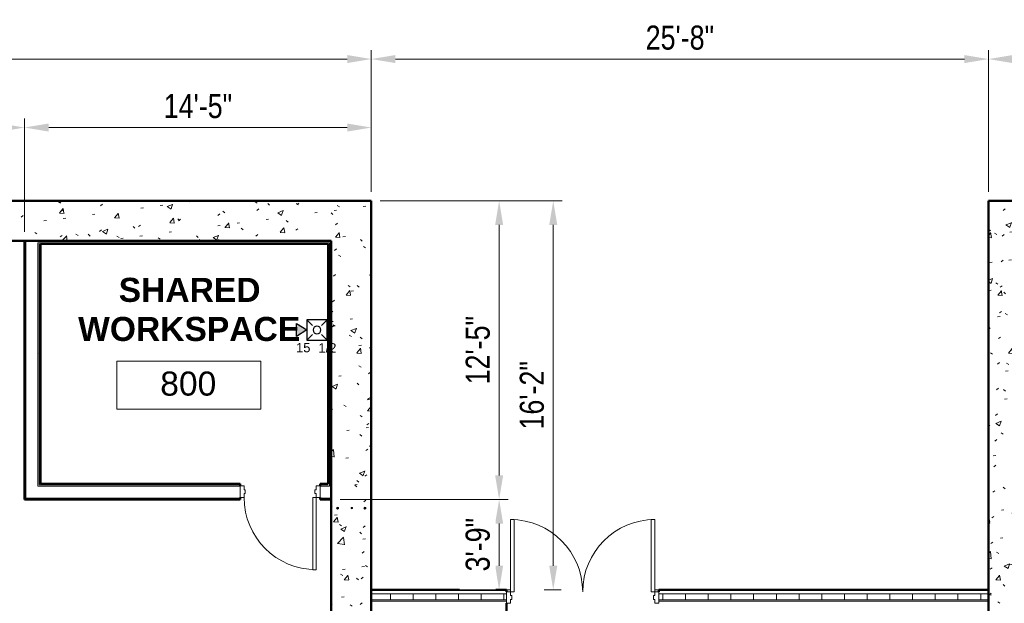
# Model space of a CAD drawing. Header units: inches. Extents: x -144 to 1380, y -464 to 590.
# Tile 7 of 8: x 293 to 784, y 299 to 590. Entities that reach past the tile are written whole.
import ezdxf

# ---------------------------------------------------------------- set-up
doc = ezdxf.new("R2010")
doc.units = ezdxf.units.IN
doc.header["$MEASUREMENT"] = 0
for name, color, linetype, lineweight in [('A-ANNO-DIMS', 211, 'Continuous', 9), ('A-AREA-IDEN', 2, 'Continuous', 9), ('A-DOOR', 31, 'Continuous', 13), ('A-DOOR-FRAM', 31, 'Continuous', 20), ('A-FLOR', 192, 'Continuous', 13), ('A-WALL', 113, 'Continuous', 13), ('A-WALL-PATT', 111, 'Continuous', 50), ('F-PROT-ALRM', 3, 'Continuous', 0), ('F-PROT-ALRM-INDC', 52, 'Continuous', 0), ('I-WALL', 2, 'Continuous', 13), ('L-SITE-WALL', 31, 'Continuous', 13), ('S-RBAR', 171, 'Continuous', 9)]:
    doc.layers.add(name, color=color, linetype=linetype, lineweight=lineweight)
doc.styles.add('Arial', font='arial.ttf', dxfattribs={"width": 0.8, "height": 12})
doc.styles.add('Arial_1', font='arial.ttf', dxfattribs={"height": 9})
doc.styles.add('Arial_B', font='arialbd.ttf', dxfattribs={"height": 12})
doc.styles.add('Style-Arial', font='arial.ttf')
doc.dimstyles.new('Continuous_USACE_1', dxfattribs={"dimscale": 12, "dimtxt": 9.182335, "dimasz": 1, "dimexe": 0.375, "dimexo": 0.375, "dimgap": 0.375, "dimtad": 1, "dimdec": 5, "dimrnd": 0.03125, "dimzin": 3, "dimdsep": 46, "dimlunit": 4, "dimtxsty": 'Arial', "dimsah": 1, "dimcen": 0.09, "dimazin": 0, "dimtfac": 1, "dimtdec": 4, "dimtix": 1, "dimtmove": 0, "dimatfit": 3, "dimfxl": 1, "dimtvp": 1, "dimtfill": 1, "dimfrac": 2, "dimtolj": 1, "dimtzin": 0, "dimlwd": 20, "dimlwe": 20, "dimarcsym": 2})
pattern_1 = [(50, (3287.594, -2267.219), (27.5427, -2.40992), [2.88, -31.68]), (355, (3287.594, -2267.22), (-5.32784, 28.88427), [2.304, -25.344]), (100.451, (3289.89, -2267.42), (22.21532, 26.47393), [2.448, -26.924]), (46.184, (3287.594, -2259.54), (40.98187, -6.35642), [4.32, -47.52]), (96.636, (3291.01, -2260.07), (35.89075, 37.4062), [3.671, -40.386]), (351.184, (3287.594, -2259.54), (35.89097, 37.4062), [3.456, -38.016]), (21, (3291.434, -2261.459), (22.92104, -15.46073), [2.88, -31.68]), (326, (3291.434, -2261.46), (9.34353, 27.84574), [2.304, -25.344]), (71.451, (3293.344, -2262.747), (32.26477, 12.38442), [2.448, -26.924]), (37.5, (3287.594, -2267.219), (0.466855, 12.782707), [1.267, -23.77, 1.267, -24.461, -25.44]), (37.5, (3287.594, -2267.219), (0.466855, 12.782707), [-50.765, 1.267, -24.173]), (7.5, (3287.594, -2267.219), (10.10159, 15.14509), [1.267, -13.402, 1.267, -23.194, -9.696]), (7.5, (3287.594, -2267.219), (10.10159, 15.14509), [-39.13, 1.267, -8.429]), (327.5, (3279.031, -2267.219), (20.49916, -0.86578), [1.267, -8.333, 1.267, -28.685, -39.744]), (327.5, (3279.031, -2267.219), (20.49916, -0.86578), [-39.552, 1.267, -38.477]), (317.5, (3275.19, -2267.219), (22.39478, 3.84429), [1.267, -11.213, 1.267, -18.624, -28.224]), (317.5, (3275.19, -2267.219), (22.39478, 3.84429), [-32.371, 1.267, -26.957])]
pattern_2 = [(0, (3287.594, -2267.219), (30.72, 7.68), [1.267, -21.773, 1.267, -21.773, -122.88]), (0, (3287.594, -2267.219), (30.72, 7.68), [-46.08, 1.267, -44.813, 1.267, -21.773, -53.76]), (0, (3287.594, -2267.219), (30.72, 7.68), [-115.2, 1.267, -14.093, 1.267, -37.133]), (120, (3299.114, -2263.379), (-22.011075, 22.7643), [1.267, -21.773, 1.267, -21.773, -122.88]), (120, (3299.114, -2263.379), (-22.011075, 22.7643), [-46.08, 1.267, -44.813, 1.267, -21.773, -53.76]), (120, (3299.114, -2263.379), (-22.011075, 22.7643), [-115.2, 1.267, -14.093, 1.267, -37.133]), (240, (3302.954, -2248.019), (-8.708925, -30.4443), [1.267, -21.773, 1.267, -21.773, -122.88]), (240, (3302.954, -2248.019), (-8.708925, -30.4443), [-46.08, 1.267, -44.813, 1.267, -21.773, -53.76]), (240, (3302.954, -2248.019), (-8.708925, -30.4443), [-115.2, 1.267, -14.093, 1.267, -37.133])]

# ---------------------------------------------------------------- blocks, each defined once
blk = doc.blocks.new('*U23')
at = {"layer": 'F-PROT-ALRM-INDC', "lineweight": 30, "ltscale": 0.015625}
blk.add_hatch(color=2, dxfattribs=at).paths.add_polyline_path([(0, 3.13), (-3.97, 9.57), (3.97, 9.57)])
at = {"layer": 'F-PROT-ALRM-INDC', "color": 1, "lineweight": 30, "ltscale": 0.015876}
for p, q in [((-6.35, 3.13), (-2.79, -0.43)), ((6.35, 3.13), (2.79, -0.43)), ((-6.35, -9.57), (-2.79, -6.02)), ((6.35, -9.57), (2.79, -6.02))]:
    blk.add_line(p, q, dxfattribs=at)
at = {"layer": 'F-PROT-ALRM-INDC', "lineweight": 30, "ltscale": 0.015625}
blk.add_circle((0, -3.22), 2.44, dxfattribs=at)
blk.add_3dface([(0, 3.13), (3.97, 9.57), (-3.97, 9.57)], dxfattribs=at)
at = {"layer": 'F-PROT-ALRM-INDC', "lineweight": 30, "ltscale": 0.015876}
blk.add_3dface([(-6.35, -9.57), (-6.35, 3.13), (6.35, 3.13), (6.35, -9.57)], dxfattribs=at)
blk = doc.blocks.new('Door-Passage-Single-Flush - 36_ x 84_-580594-ARCHITECTURAL FLOOR PLAN')
at = {"layer": 'A-DOOR', "lineweight": 20}
for p, q in [((16.25, -3.1875), (18, -3.1875)), ((16.25, -39.1875), (16.25, -3.1875)), ((18, -3.1875), (18, -39.1875)), ((18, -39.1875), (16.25, -39.1875))]:
    blk.add_line(p, q, dxfattribs=at)
at = {"layer": 'A-DOOR', "lineweight": 9}
blk.add_arc((18, -3.1875), 36, 180, 270, dxfattribs=at)
at = {"layer": 'A-DOOR-FRAM'}
for p, q in [((-20, 2.5625), (-18, 2.5625)), ((-20, -3.1875), (-20, 2.5625)), ((-18, 2.5625), (-18, 0.625)), ((-18, 0.625), (-17.375, 0.625)), ((-17.375, 0.625), (-17.375, -1.25)), ((17.375, 0.625), (18, 0.625)), ((17.375, -1.25), (17.375, 0.625)), ((18, 2.5625), (20, 2.5625)), ((18, 0.625), (18, 2.5625)), ((20, 2.5625), (20, -3.1875)), ((-18, -3.1875), (-20, -3.1875)), ((-18, -1.25), (-18, -3.1875)), ((-17.375, -1.25), (-18, -1.25)), ((18, -1.25), (17.375, -1.25)), ((18, -3.1875), (18, -1.25)), ((20, -3.1875), (18, -3.1875))]:
    blk.add_line(p, q, dxfattribs=at)
blk = doc.blocks.new('Door-Exterior-Double - 72_ x 84_-481738-ARCHITECTURAL FLOOR PLAN')
at = {"layer": 'A-DOOR', "lineweight": 20}
for p, q in [((-36, 5.4375), (-36, 41.4375)), ((-36, 41.4375), (-34.25, 41.4375)), ((-34.25, 41.4375), (-34.25, 5.4375)), ((36, 41.4375), (34.25, 41.4375)), ((34.25, 41.4375), (34.25, 5.4375)), ((36, 5.4375), (36, 41.4375)), ((-34.25, 5.4375), (-36, 5.4375)), ((34.25, 5.4375), (36, 5.4375))]:
    blk.add_line(p, q, dxfattribs=at)
at = {"layer": 'A-DOOR', "lineweight": 9}
for centre, start, end in [((-36, 5.4375), 0, 90), ((36, 5.4375), 90, 180)]:
    blk.add_arc(centre, 36, start, end, dxfattribs=at)
at = {"layer": 'A-DOOR-FRAM'}
for p, q in [((-36, 5.4375), (-38, 5.4375)), ((-38, 5.4375), (-38, -0.3125)), ((-36, 3.5), (-36, 5.4375)), ((36, 5.4375), (36, 3.5)), ((38, 5.4375), (36, 5.4375)), ((38, -0.3125), (38, 5.4375)), ((-35.375, 3.5), (-36, 3.5)), ((-36, -0.3125), (-36, 1.625)), ((-36, 1.625), (-35.375, 1.625)), ((-35.375, 1.625), (-35.375, 3.5)), ((36, 3.5), (35.375, 3.5)), ((35.375, 3.5), (35.375, 1.625)), ((35.375, 1.625), (36, 1.625)), ((36, 1.625), (36, -0.3125)), ((-38, -0.3125), (-36, -0.3125)), ((36, -0.3125), (38, -0.3125))]:
    blk.add_line(p, q, dxfattribs=at)
blk = doc.blocks.new('Room Tag - Room Tag-42828-ARCHITECTURAL FLOOR PLAN')
at = {"layer": 'A-AREA-IDEN'}
for p, q in [((-0.375, -0.0625), (-0.375, -0.3125)), ((-0.375, -0.0625), (0.375, -0.0625)), ((0.375, -0.0625), (0.375, -0.3125)), ((-0.375, -0.3125), (0.375, -0.3125))]:
    blk.add_line(p, q, dxfattribs=at)
blk = doc.blocks.new('*D120')
at = {"layer": 'A-ANNO-DIMS', "color": 0, "lineweight": 20, "transparency": 16777216}
for p, q in [((8, 504.49), (8, 541.05)), ((295, 484.49), (295, 541.05)), ((20, 536.55), (283, 536.55))]:
    blk.add_line(p, q, dxfattribs=at)
at = {"layer": 'A-ANNO-DIMS', "color": 0, "transparency": 16777216}
for points in [[(20, 538.55), (20, 534.55), (8, 536.55)], [(283, 538.55), (283, 534.55), (295, 536.55)]]:
    blk.add_solid(points, dxfattribs=at)
at = {"layer": 'Defpoints', "color": 0, "transparency": 16777216}
for p in [(295, 536.55), (8, 499.99), (295, 479.99)]:
    blk.add_point(p, dxfattribs=at)
at = {"layer": 'A-ANNO-DIMS', "color": 0, "lineweight": 20, "transparency": 16777216, "insert": (151.5, 547.18), "char_height": 12, "width": 55.094, "attachment_point": 5, "style": 'Arial', "bg_fill": 3, "box_fill_scale": 1.25, "bg_fill_color": 256, "bg_fill_true_color": 13158600, "bg_fill_transparency": 0}
blk.add_mtext('\\A1;23\'-11"', dxfattribs=at)
blk = doc.blocks.new('*D121')
at = {"layer": 'A-ANNO-DIMS', "color": 0, "lineweight": 20, "transparency": 16777216}
for p, q in [((295, 484.49), (295, 541.05)), ((468, 504.49), (468, 541.05)), ((307, 536.55), (456, 536.55))]:
    blk.add_line(p, q, dxfattribs=at)
at = {"layer": 'A-ANNO-DIMS', "color": 0, "transparency": 16777216}
for points in [[(307, 538.55), (307, 534.55), (295, 536.55)], [(456, 538.55), (456, 534.55), (468, 536.55)]]:
    blk.add_solid(points, dxfattribs=at)
at = {"layer": 'Defpoints', "color": 0, "transparency": 16777216}
for p in [(468, 536.55), (468, 499.99), (295, 479.99)]:
    blk.add_point(p, dxfattribs=at)
at = {"layer": 'A-ANNO-DIMS', "color": 0, "lineweight": 20, "transparency": 16777216, "insert": (381.5, 547.18), "char_height": 12, "width": 46.7875, "attachment_point": 5, "style": 'Arial', "bg_fill": 3, "box_fill_scale": 1.25, "bg_fill_color": 256, "bg_fill_true_color": 13158600, "bg_fill_transparency": 0}
blk.add_mtext('\\A1;14\'-5"', dxfattribs=at)
blk = doc.blocks.new('*D122')
at = {"layer": 'A-ANNO-DIMS', "color": 0, "lineweight": 20, "transparency": 16777216}
for p, q in [((8, 504.49), (8, 575.2)), ((468, 504.49), (468, 575.2)), ((20, 570.7), (456, 570.7))]:
    blk.add_line(p, q, dxfattribs=at)
at = {"layer": 'A-ANNO-DIMS', "color": 0, "transparency": 16777216}
for points in [[(20, 572.7), (20, 568.7), (8, 570.7)], [(456, 572.7), (456, 568.7), (468, 570.7)]]:
    blk.add_solid(points, dxfattribs=at)
at = {"layer": 'Defpoints', "color": 0, "transparency": 16777216}
for p in [(468, 570.7), (8, 499.99), (468, 499.99)]:
    blk.add_point(p, dxfattribs=at)
at = {"layer": 'A-ANNO-DIMS', "color": 0, "lineweight": 20, "transparency": 16777216, "insert": (238, 581.34), "char_height": 12, "width": 46.7875, "attachment_point": 5, "style": 'Arial', "bg_fill": 3, "box_fill_scale": 1.25, "bg_fill_color": 256, "bg_fill_true_color": 13158600, "bg_fill_transparency": 0}
blk.add_mtext('\\A1;38\'-4"', dxfattribs=at)
blk = doc.blocks.new('*D123')
at = {"layer": 'A-ANNO-DIMS', "color": 0, "lineweight": 20, "transparency": 16777216}
for p, q in [((468, 504.49), (468, 575.2)), ((776, 504.49), (776, 575.2)), ((480, 570.7), (764, 570.7))]:
    blk.add_line(p, q, dxfattribs=at)
at = {"layer": 'A-ANNO-DIMS', "color": 0, "transparency": 16777216}
for points in [[(480, 572.7), (480, 568.7), (468, 570.7)], [(764, 572.7), (764, 568.7), (776, 570.7)]]:
    blk.add_solid(points, dxfattribs=at)
at = {"layer": 'Defpoints', "color": 0, "transparency": 16777216}
for p in [(776, 570.7), (468, 499.99), (776, 499.99)]:
    blk.add_point(p, dxfattribs=at)
at = {"layer": 'A-ANNO-DIMS', "color": 0, "lineweight": 20, "transparency": 16777216, "insert": (622, 581.33), "char_height": 12, "width": 46.7875, "attachment_point": 5, "style": 'Arial', "bg_fill": 3, "box_fill_scale": 1.25, "bg_fill_color": 256, "bg_fill_true_color": 13158600, "bg_fill_transparency": 0}
blk.add_mtext('\\A1;25\'-8"', dxfattribs=at)
blk = doc.blocks.new('*D124')
at = {"layer": 'A-ANNO-DIMS', "color": 0, "lineweight": 20, "transparency": 16777216}
for p, q in [((776, 504.49), (776, 575.2)), ((1236, 504.49), (1236, 575.2)), ((788, 570.7), (1224, 570.7))]:
    blk.add_line(p, q, dxfattribs=at)
at = {"layer": 'A-ANNO-DIMS', "color": 0, "transparency": 16777216}
for points in [[(788, 572.7), (788, 568.7), (776, 570.7)], [(1224, 572.7), (1224, 568.7), (1236, 570.7)]]:
    blk.add_solid(points, dxfattribs=at)
at = {"layer": 'Defpoints', "color": 0, "transparency": 16777216}
for p in [(1236, 570.7), (776, 499.99), (1236, 499.99)]:
    blk.add_point(p, dxfattribs=at)
at = {"layer": 'A-ANNO-DIMS', "color": 0, "lineweight": 20, "transparency": 16777216, "insert": (1006, 581.34), "char_height": 12, "width": 46.7875, "attachment_point": 5, "style": 'Arial', "bg_fill": 3, "box_fill_scale": 1.25, "bg_fill_color": 256, "bg_fill_true_color": 13158600, "bg_fill_transparency": 0}
blk.add_mtext('\\A1;38\'-4"', dxfattribs=at)
blk = doc.blocks.new('*D126')
at = {"layer": 'A-ANNO-DIMS', "color": 0, "lineweight": 20, "transparency": 16777216}
for p, q in [((472.5, 499.99), (536.31, 499.99)), ((531.81, 487.99), (531.81, 363)), ((452.5, 351), (536.31, 351))]:
    blk.add_line(p, q, dxfattribs=at)
at = {"layer": 'A-ANNO-DIMS', "color": 0, "transparency": 16777216}
for points in [[(529.81, 487.99), (533.81, 487.99), (531.81, 499.99)], [(529.81, 363), (533.81, 363), (531.81, 351)]]:
    blk.add_solid(points, dxfattribs=at)
at = {"layer": 'Defpoints', "color": 0, "transparency": 16777216}
for p in [(468, 499.99), (448, 351), (531.81, 351)]:
    blk.add_point(p, dxfattribs=at)
at = {"layer": 'A-ANNO-DIMS', "color": 0, "lineweight": 20, "transparency": 16777216, "insert": (521.19, 425.5), "char_height": 12, "width": 46.7875, "attachment_point": 5, "rotation": 90, "style": 'Arial', "bg_fill": 3, "box_fill_scale": 1.25, "bg_fill_color": 256, "bg_fill_true_color": 13158600, "bg_fill_transparency": 0}
blk.add_mtext('\\A1;12\'-5"', dxfattribs=at)
blk = doc.blocks.new('*D127')
at = {"layer": 'A-ANNO-DIMS', "color": 0, "lineweight": 20, "transparency": 16777216}
for p, q in [((452.5, 351), (536.31, 351)), ((531.81, 339), (531.81, 317.99)), ((535.8, 305.99), (527.31, 305.99))]:
    blk.add_line(p, q, dxfattribs=at)
at = {"layer": 'A-ANNO-DIMS', "color": 0, "transparency": 16777216}
for points in [[(529.81, 339), (533.81, 339), (531.81, 351)], [(529.81, 317.99), (533.81, 317.99), (531.81, 305.99)]]:
    blk.add_solid(points, dxfattribs=at)
at = {"layer": 'Defpoints', "color": 0, "transparency": 16777216}
for p in [(448, 351), (540.3, 305.99)]:
    blk.add_point(p, dxfattribs=at)
at = {"layer": 'A-ANNO-DIMS', "color": 0, "lineweight": 20, "transparency": 16777216, "insert": (521.18, 328.5), "char_height": 12, "width": 38.481, "attachment_point": 5, "rotation": 90, "style": 'Arial', "bg_fill": 3, "box_fill_scale": 1.25, "bg_fill_color": 256, "bg_fill_true_color": 13158600, "bg_fill_transparency": 0}
blk.add_mtext('\\A1;3\'-9"', dxfattribs=at)
at = {"layer": 'Defpoints', "color": 0, "transparency": 16777216}
blk.add_point((531.81, 305.99), dxfattribs=at)
blk = doc.blocks.new('*D128')
at = {"layer": 'A-ANNO-DIMS', "color": 0, "lineweight": 20, "transparency": 16777216}
for p, q in [((472.5, 499.99), (563.31, 499.99)), ((558.81, 487.99), (558.81, 317.99)), ((562.8, 305.99), (554.31, 305.99))]:
    blk.add_line(p, q, dxfattribs=at)
at = {"layer": 'A-ANNO-DIMS', "color": 0, "transparency": 16777216}
for points in [[(556.81, 487.99), (560.81, 487.99), (558.81, 499.99)], [(556.81, 317.99), (560.81, 317.99), (558.81, 305.99)]]:
    blk.add_solid(points, dxfattribs=at)
at = {"layer": 'Defpoints', "color": 0, "transparency": 16777216}
for p in [(468, 499.99), (558.81, 305.99), (567.3, 305.99)]:
    blk.add_point(p, dxfattribs=at)
at = {"layer": 'A-ANNO-DIMS', "color": 0, "lineweight": 20, "transparency": 16777216, "insert": (548.19, 402.99), "char_height": 12, "width": 46.7875, "attachment_point": 5, "rotation": 90, "style": 'Arial', "bg_fill": 3, "box_fill_scale": 1.25, "bg_fill_color": 256, "bg_fill_true_color": 13158600, "bg_fill_transparency": 0}
blk.add_mtext('\\A1;16\'-2"', dxfattribs=at)

msp = doc.modelspace()

# ---------------------------------------------------------------- hatches: boundary and pattern name
at = {"layer": 'A-WALL-PATT', "lineweight": 9}
h = msp.add_hatch(dxfattribs=at)
h.set_pattern_fill('FP_1', color=256, style=0, pattern_type=2)
h.set_pattern_definition(pattern_1)
h.paths.add_polyline_path([(468.001145, 479.99456), (468.001145, 499.99456), (28.001145, 499.99456), (28.001145, 479.99456), (448.001145, 479.99456)])
h = msp.add_hatch(dxfattribs=at)
h.set_pattern_fill('FP_1', color=256, style=0, pattern_type=2)
h.set_pattern_definition(pattern_1)
h.paths.add_polyline_path([(776.001145, -0.00544), (796.001145, -0.00544), (796.001145, 499.99456), (776.001145, 499.99456), (776.001145, 2.625027)])
h = msp.add_hatch(dxfattribs=at)
h.set_pattern_fill('FP_2', color=256, style=0, pattern_type=2)
h.set_pattern_definition(pattern_2)
h.paths.add_polyline_path([(295.626145, 351.628078), (295.626145, 479.99456), (295.001145, 479.99456), (295.001145, 351.628078)])
h = msp.add_hatch(dxfattribs=at)
h.set_pattern_fill('FP_2', color=256, style=0, pattern_type=2)
h.set_pattern_definition(pattern_2)
h.paths.add_polyline_path([(446.501145, 478.49456), (447.126145, 478.49456), (447.126145, 479.11956), (301.626145, 479.11956), (301.626145, 478.49456), (384.743372, 478.49456)])
h = msp.add_hatch(dxfattribs=at)
h.set_pattern_fill('FP_2', color=256, style=0, pattern_type=2)
h.set_pattern_definition(pattern_2)
h.paths.add_polyline_path([(302.251145, 358.253078), (302.251145, 478.49456), (301.626145, 478.49456), (301.626145, 358.253078)])
h = msp.add_hatch(dxfattribs=at)
h.set_pattern_fill('FP_2', color=256, style=0, pattern_type=2)
h.set_pattern_definition(pattern_2)
h.paths.add_polyline_path([(302.876145, 358.878078), (302.876145, 478.49456), (302.251145, 478.49456), (302.251145, 358.878078)])
h = msp.add_hatch(dxfattribs=at)
h.set_pattern_fill('FP_2', color=256, style=0, pattern_type=2)
h.set_pattern_definition(pattern_2)
h.paths.add_polyline_path([(446.501145, 357.628078), (447.126145, 357.628078), (447.126145, 478.49456), (446.501145, 478.49456), (446.501145, 358.253078)])
h = msp.add_hatch(dxfattribs=at)
h.set_pattern_fill('FP_1', color=256, style=0, pattern_type=2)
h.set_pattern_definition(pattern_1)
h.paths.add_polyline_path([(468.001145, -0.00544), (468.001145, 479.99456), (448.001145, 479.99456), (448.001145, -0.00544)])
h = msp.add_hatch(dxfattribs=at)
h.set_pattern_fill('FP_2', color=256, style=0, pattern_type=2)
h.set_pattern_definition(pattern_2)
h.paths.add_polyline_path([(442.501145, 358.253078), (446.501145, 358.253078), (446.501145, 358.878078), (442.501145, 358.878078)])
h.paths.add_polyline_path([(402.501145, 358.253078), (402.501145, 358.878078), (302.251145, 358.878078), (302.251145, 358.253078), (384.743372, 358.253078)])
h = msp.add_hatch(dxfattribs=at)
h.set_pattern_fill('FP_2', color=256, style=0, pattern_type=2)
h.set_pattern_definition(pattern_2)
h.paths.add_polyline_path([(446.501145, 351.003078), (448.001145, 351.003078), (448.001145, 351.628078), (442.501145, 351.628078), (442.501145, 351.003078), (444.051356, 351.003078)])
h.paths.add_polyline_path([(402.501145, 351.003078), (402.501145, 351.628078), (295.001145, 351.628078), (295.001145, 351.003078), (384.743372, 351.003078)])
h = msp.add_hatch(dxfattribs=at)
h.set_pattern_fill('FP_3', color=256, style=0, pattern_type=2)
h.set_pattern_definition([(0, (3287.594, -2267.219), (0, 11.331), []), (90, (3287.594, -2267.219), (-11.331, 7e-16), [])])
h.paths.add_polyline_path([(611.501199, 300.99456), (776.001145, 300.99456), (776.001145, 303.99456), (611.501199, 303.99456), (611.501199, 301.18206)])
h.paths.add_polyline_path([(535.501199, 300.99456), (535.501199, 303.99456), (468.001145, 303.99456), (468.001145, 300.99456), (503.359341, 300.99456)])
at = {"layer": 'S-RBAR'}
h = msp.add_hatch(color=256, dxfattribs=at)
edge = h.paths.add_edge_path()
edge.add_arc((451.188645, 346.716715), 0.5, 0, 360)
for points in [[(451.188645, 346.216715), (451.621658, 346.466715), (451.621658, 346.966715), (451.188645, 347.216715), (450.755632, 346.966715), (450.755632, 346.466715), (451.060639, 346.290619)], [(458.283597, 346.341715), (458.640243, 346.600834), (458.504017, 347.020097), (458.063178, 347.020097), (457.926951, 346.600834)], [(464.813645, 346.216715), (465.246658, 346.466715), (465.246658, 346.966715), (464.813645, 347.216715), (464.380632, 346.966715), (464.380632, 346.466715), (464.685639, 346.290619)]]:
    msp.add_hatch(color=256, dxfattribs=at).paths.add_polyline_path(points)
h = msp.add_hatch(color=256, dxfattribs=at)
edge = h.paths.add_edge_path()
edge.add_arc((464.813645, 346.716715), 0.5, 0, 360)

# ---------------------------------------------------------------- linework, layer by layer
at = {"layer": 'A-FLOR'}
for p, q in [((537.501199, 305.99456), (535.501199, 305.99456)), ((611.501199, 305.99456), (609.501199, 305.99456))]:
    msp.add_line(p, q, dxfattribs=at)
at = {"layer": 'A-WALL'}
for p, q in [((295.626145, 479.99456), (295.626145, 351.628078)), ((447.126145, 479.11956), (301.626145, 479.11956)), ((301.626145, 479.11956), (301.626145, 357.628078)), ((302.251145, 478.49456), (302.251145, 358.253078)), ((447.126145, 357.628078), (447.126145, 479.11956)), ((301.626145, 357.628078), (402.501145, 357.628078)), ((302.251145, 358.253078), (402.501145, 358.253078)), ((442.501145, 358.253078), (446.501145, 358.253078)), ((442.501145, 357.628078), (447.126145, 357.628078)), ((295.626145, 351.628078), (402.501145, 351.628078)), ((442.501145, 351.628078), (448.001145, 351.628078)), ((535.501199, 303.99456), (468.001145, 303.99456)), ((535.501199, 300.99456), (468.001145, 300.99456)), ((535.501199, 300.24456), (468.001145, 300.24456)), ((776.001145, 303.99456), (611.501199, 303.99456)), ((776.001145, 300.99456), (611.501199, 300.99456)), ((776.001145, 300.24456), (611.501199, 300.24456))]:
    msp.add_line(p, q, dxfattribs=at)
at = {"layer": 'A-WALL', "lineweight": 50}
for p, q in [((535.501199, 305.99456), (468.001145, 305.99456)), ((535.501199, 304.99456), (535.501199, 305.99456)), ((776.001145, 305.99456), (611.501199, 305.99456)), ((611.501199, 305.99456), (611.501199, 304.99456)), ((535.501199, 293.61956), (535.501199, 299.24456))]:
    msp.add_line(p, q, dxfattribs=at)
at = {"layer": 'I-WALL', "lineweight": 50}
for p, q in [((448.001145, 479.99456), (295.001145, 479.99456)), ((295.001145, 479.99456), (295.001145, 351.003078)), ((302.876145, 478.49456), (446.501145, 478.49456)), ((302.876145, 358.878078), (302.876145, 478.49456)), ((446.501145, 478.49456), (446.501145, 358.878078)), ((448.001145, 351.003078), (448.001145, 479.99456)), ((402.501145, 358.878078), (302.876145, 358.878078)), ((402.501145, 357.753078), (402.501145, 358.878078)), ((446.501145, 358.878078), (442.501145, 358.878078)), ((442.501145, 358.878078), (442.501145, 357.753078)), ((295.001145, 351.003078), (402.501145, 351.003078)), ((402.501145, 351.003078), (402.501145, 352.003078)), ((442.501145, 352.003078), (442.501145, 351.003078)), ((442.501145, 351.003078), (448.001145, 351.003078))]:
    msp.add_line(p, q, dxfattribs=at)
at = {"layer": 'L-SITE-WALL', "lineweight": 50}
for p, q in [((468.001145, 499.99456), (8.001145, 499.99456)), ((468.001145, -0.00544), (468.001145, 499.99456)), ((776.001145, 499.99456), (776.001145, -0.00544)), ((1236.001145, 499.99456), (776.001145, 499.99456)), ((28.001145, 479.99456), (295.001145, 479.99456)), ((448.001145, 351.003078), (448.001145, -0.00544))]:
    msp.add_line(p, q, dxfattribs=at)
at = {"layer": 'S-RBAR'}
for p, q in [((451.188645, 347.216715), (450.755632, 346.966715)), ((450.755632, 346.966715), (450.755632, 346.466715)), ((450.755632, 346.466715), (451.060639, 346.290619)), ((451.060639, 346.290619), (451.188645, 346.216715)), ((451.621658, 346.966715), (451.188645, 347.216715)), ((451.188645, 346.216715), (451.621658, 346.466715)), ((451.621658, 346.466715), (451.621658, 346.966715)), ((458.063178, 347.020097), (457.926951, 346.600834)), ((457.926951, 346.600834), (458.283597, 346.341715)), ((458.504017, 347.020097), (458.063178, 347.020097)), ((458.283597, 346.341715), (458.640243, 346.600834)), ((458.640243, 346.600834), (458.504017, 347.020097)), ((464.813645, 347.216715), (464.380632, 346.966715)), ((464.380632, 346.966715), (464.380632, 346.466715)), ((464.380632, 346.466715), (464.685639, 346.290619)), ((464.685639, 346.290619), (464.813645, 346.216715)), ((465.246658, 346.966715), (464.813645, 347.216715)), ((464.813645, 346.216715), (465.246658, 346.466715)), ((465.246658, 346.466715), (465.246658, 346.966715))]:
    msp.add_line(p, q, dxfattribs=at)
for centre, radius in [((451.188645, 346.716715), 0.5), ((458.283597, 346.716715), 0.375), ((464.813645, 346.716715), 0.5)]:
    msp.add_circle(centre, radius, dxfattribs=at)

# ---------------------------------------------------------------- block references
at = {"layer": 'A-AREA-IDEN', "xscale": 95.99999999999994, "yscale": 95.99999999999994, "zscale": 95.99999999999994}
msp.add_blockref('Room Tag - Room Tag-42828-ARCHITECTURAL FLOOR PLAN', (376.95132, 426.005349), dxfattribs=at)
at = {"layer": 'A-DOOR'}
for name, p in [('Door-Passage-Single-Flush - 36_ x 84_-580594-ARCHITECTURAL FLOOR PLAN', (422.501145, 355.190578)), ('Door-Exterior-Double - 72_ x 84_-481738-ARCHITECTURAL FLOOR PLAN', (573.501199, 299.55706))]:
    msp.add_blockref(name, p, dxfattribs=at)
at = {"layer": 'F-PROT-ALRM-INDC', "lineweight": 30, "ltscale": 0.015876, "extrusion": (0, 0, -1), "xscale": 0.8025363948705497, "yscale": 0.8025363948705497, "zscale": 0.8025363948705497, "rotation": 270}
msp.add_blockref('*U23', (-438.313122, 435.57799), dxfattribs=at)

# ---------------------------------------------------------------- texts
at = {"layer": 'A-AREA-IDEN', "char_height": 12, "attachment_point": 1}
for s, insert, width, style in [('SHARED', (341.955335, 461.582184), 84.537, 'Arial_B'), ('WORKSPACE', (321.705335, 442.082184), 133.623, 'Arial_B'), ('800', (362.672846, 414.829246), 33.633, 'Arial_1')]:
    msp.add_mtext(s, dxfattribs=dict(at, insert=insert, width=width, style=style))
at = {"layer": 'F-PROT-ALRM', "style": 'Style-Arial'}
for s, p in [('15', (430.435988, 424.450672)), ('1/2', (441.607988, 424.327789))]:
    msp.add_text(s, height=4.6354999, dxfattribs=at).set_placement(p)

# ---------------------------------------------------------------- next in the draw order: dimensions: what is measured, and where the dimension line sits
at = {"layer": 'A-ANNO-DIMS', "lineweight": 20}
dim = msp.add_linear_dim(base=(295.001145, 536.54861), p1=(8.001145, 499.99456), p2=(295.001145, 479.99456), dimstyle='Continuous_USACE_1', override={"dimpost": '<>', "dimfxl": 287.69602}, dxfattribs=at)
dim.commit()
dim.dimension.update_dxf_attribs({"geometry": '*D120', "text_midpoint": (151.501145, 547.179579)})

# ---------------------------------------------------------------- next in the draw order: dimensions: what is measured, and where the dimension line sits
dim = msp.add_linear_dim(base=(468.001145, 536.54861), p1=(295.001145, 479.99456), p2=(468.001145, 499.99456), dimstyle='Continuous_USACE_1', override={"dimpost": '<>', "dimfxl": 174.152232}, dxfattribs=at)
dim.commit()
dim.dimension.update_dxf_attribs({"geometry": '*D121', "text_midpoint": (381.501145, 547.175486)})

# ---------------------------------------------------------------- next in the draw order: dimensions: what is measured, and where the dimension line sits
dim = msp.add_linear_dim(base=(468.001145, 570.704956), p1=(8.001145, 499.99456), p2=(468.001145, 499.99456), dimstyle='Continuous_USACE_1', override={"dimpost": '<>', "dimfxl": 460}, dxfattribs=at)
dim.commit()
dim.dimension.update_dxf_attribs({"geometry": '*D122', "text_midpoint": (238.001145, 581.335924)})

# ---------------------------------------------------------------- next in the draw order: dimensions: what is measured, and where the dimension line sits
dim = msp.add_linear_dim(base=(776.001145, 570.704956), p1=(468.001145, 499.99456), p2=(776.001145, 499.99456), dimstyle='Continuous_USACE_1', override={"dimpost": '<>', "dimfxl": 308}, dxfattribs=at)
dim.commit()
dim.dimension.update_dxf_attribs({"geometry": '*D123', "text_midpoint": (622.001145, 581.331832)})

# ---------------------------------------------------------------- next in the draw order: dimensions: what is measured, and where the dimension line sits
dim = msp.add_linear_dim(base=(1236.001145, 570.704956), p1=(776.001145, 499.99456), p2=(1236.001145, 499.99456), dimstyle='Continuous_USACE_1', override={"dimpost": '<>', "dimfxl": 460}, dxfattribs=at)
dim.commit()
dim.dimension.update_dxf_attribs({"geometry": '*D124', "text_midpoint": (1006.001145, 581.335924)})
dim = msp.add_linear_dim(base=(531.813955, 351.003078), p1=(468.001145, 499.99456), p2=(448.001145, 351.003078), angle=90, dimstyle='Continuous_USACE_1', override={"dimpost": '<>', "dimfxl": 150.327847}, dxfattribs=at)
dim.commit()
dim.dimension.update_dxf_attribs({"geometry": '*D126', "text_midpoint": (521.187079, 425.498819)})

# ---------------------------------------------------------------- next in the draw order: dimensions: what is measured, and where the dimension line sits
dim = msp.add_linear_dim(base=(531.813955, 305.99456), p1=(448.001145, 351.003078), p2=(540.299236, 305.99456), angle=90, dimstyle='Continuous_USACE_1', override={"dimpost": '<>', "dimfxl": 102.687411}, dxfattribs=at)
dim.commit()
dim.dimension.update_dxf_attribs({"geometry": '*D127', "text_midpoint": (521.182986, 328.498819)})

# ---------------------------------------------------------------- next in the draw order: dimensions: what is measured, and where the dimension line sits
dim = msp.add_linear_dim(base=(558.813955, 305.99456), p1=(468.001145, 499.99456), p2=(567.299236, 305.99456), angle=90, dimstyle='Continuous_USACE_1', override={"dimpost": '<>', "dimfxl": 217.936025}, dxfattribs=at)
dim.commit()
dim.dimension.update_dxf_attribs({"geometry": '*D128', "text_midpoint": (548.187079, 402.99456)})

doc.saveas('drawing.dxf')
